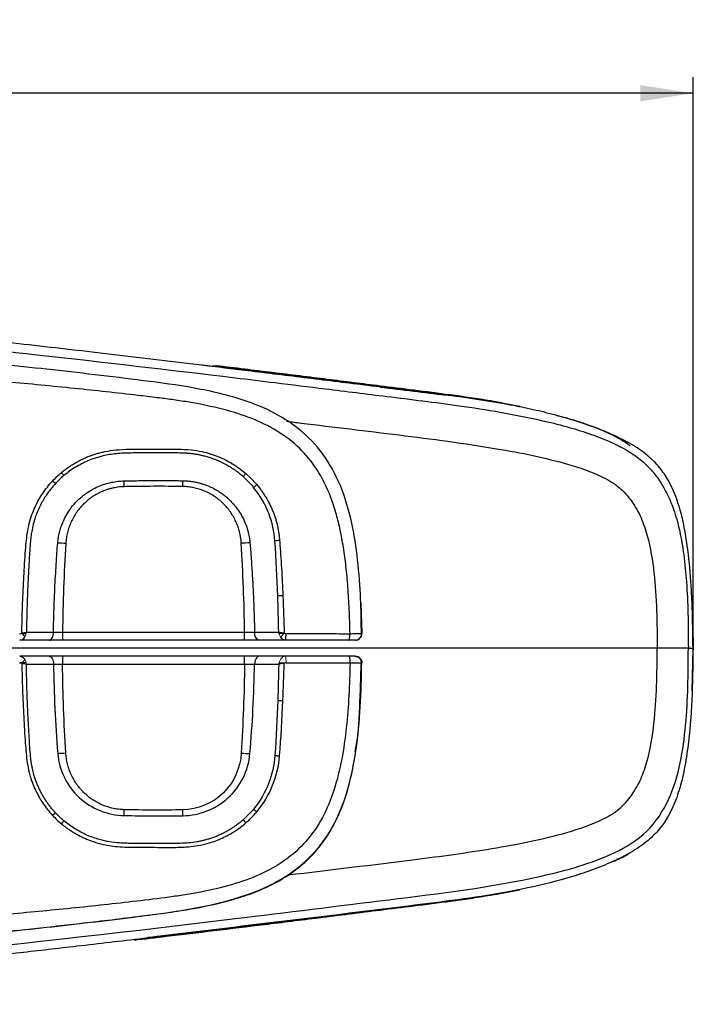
# Model space of a CAD drawing. Header units: millimetres. Extents: x 22 to 354, y 5 to 374.
# Tile 15 of 15: x 135 to 177, y 313 to 374. Entities that reach past the tile are written whole.
import ezdxf

# ---------------------------------------------------------------- set-up
doc = ezdxf.new("R2010")
doc.units = ezdxf.units.MM
doc.layers.add('DRAWINGS', color=7, linetype='Continuous')
doc.styles.add('SLDTEXTSTYLE0', font='TXT', dxfattribs={"width": 0.75})
doc.dimstyles.new('SLDDIMSTYLE0', dxfattribs={"dimtxt": 3.5, "dimasz": 3.302, "dimexe": 0, "dimexo": 0.0625, "dimgap": 0.875, "dimtad": 0, "dimtih": 1, "dimtoh": 1, "dimdec": 0, "dimrnd": 1e-09, "dimzin": 12, "dimdsep": 46, "dimtxsty": 'SLDTEXTSTYLE0', "dimsah": 1, "dimcen": 0.09, "dimadec": 0, "dimazin": 3, "dimtfac": 1, "dimtdec": 0, "dimtofl": 0, "dimtmove": 0, "dimatfit": 3, "dimfxl": 1, "dimfrac": 2, "dimtolj": 1, "dimtzin": 12, "dimarcsym": 0})

# ---------------------------------------------------------------- blocks, each defined once
blk = doc.blocks.new('_D_2')
at = {"layer": 'DRAWINGS'}
for p, q in [((37.508, 336.114), (37.508, 370.632)), ((176.881, 336.114), (176.881, 370.632)), ((176.881, 369.632), (37.508, 369.632))]:
    blk.add_line(p, q, dxfattribs=at)
for points in [[(37.508, 369.632), (40.81, 369.124), (40.81, 370.14)], [(176.881, 369.632), (173.579, 370.14), (173.579, 369.124)]]:
    blk.add_solid(points, dxfattribs=at)
at = {"layer": 'DRAWINGS', "insert": (101.49, 374.144), "char_height": 3.5, "attachment_point": 1, "style": 'SLDTEXTSTYLE0'}
blk.add_mtext('139', dxfattribs=at)

msp = doc.modelspace()

# ---------------------------------------------------------------- linework, layer by layer
at = {"color": 7, "linetype": 'Continuous', "lineweight": 25}
for p, q in [((166.084, 350.151), (165.182, 350.31)), ((156.183, 337.944), (156.248, 336.019)), ((176.821, 337.779), (176.881, 335.114)), ((176.879, 335.114), (176.828, 337.779)), ((156.232, 336.02), (156.214, 336.731)), ((156.224, 336.019), (156.248, 336.019)), ((176.815, 332.456), (176.881, 335.114)), ((176.828, 332.455), (176.872, 334.754)), ((156.182, 332.842), (156.229, 334.209)), ((156.222, 334.209), (156.248, 334.21)), ((164.528, 319.788), (166.084, 320.077)), ((142.681, 317.085), (157.382, 318.869))]:
    msp.add_line(p, q, dxfattribs=at)
at = {"color": 8, "linetype": 'Continuous', "lineweight": 25}
for p, q in [((135.352, 336.016), (135.089, 336.016)), ((151.345, 336.037), (151.06, 336.036)), ((176.864, 335.114), (176.876, 335.114)), ((176.864, 335.114), (176.881, 335.114)), ((135.352, 334.212), (134.991, 334.212)), ((151.454, 334.191), (151.097, 334.192))]:
    msp.add_line(p, q, dxfattribs=at)
at = {"color": 144, "linetype": 'Continuous', "lineweight": 18}
msp.add_line((176.864, 335.114), (176.864, 335.114), dxfattribs=at)
msp.add_line((176.864, 335.114), (176.864, 335.114), dxfattribs=at)
at = {"color": 7, "linetype": 'Continuous', "lineweight": 25, "flags": 128}
for points in [[(136.79, 335.614), (136.842, 335.623), (136.892, 335.651), (136.938, 335.696), (136.979, 335.757), (137.012, 335.831), (137.037, 335.915), (137.053, 336.007), (137.059, 336.103)], [(149.882, 335.614), (149.823, 335.623), (149.766, 335.651), (149.714, 335.696), (149.668, 335.757), (149.63, 335.831), (149.601, 335.915), (149.583, 336.007), (149.576, 336.103)], [(136.79, 334.614), (136.842, 334.605), (136.892, 334.577), (136.938, 334.532), (136.979, 334.471), (137.012, 334.397), (137.037, 334.313), (137.053, 334.221), (137.059, 334.125)], [(149.882, 334.614), (149.823, 334.605), (149.766, 334.577), (149.714, 334.532), (149.668, 334.471), (149.63, 334.397), (149.601, 334.313), (149.583, 334.221), (149.576, 334.125)]]:
    msp.add_lwpolyline(points, dxfattribs=at)
at = {"color": 7, "linetype": 'Continuous', "lineweight": 25}
for centre, radius, start, end in [((121.88, 333.001), 20.388, 39.06926, 39.74208), ((125.051, 332.67), 17.546, 46.26693, 47.05473), ((98.806, 344.193), 42.669, 1.29697, 1.78171), ((82.155, 346.195), 62.955, 359.06755, 359.39622), ((151.868, 331.825), 10.015, 94.20692, 95.88094), ((134.936, 294.274), 47.44, 86.50409, 87.11397), ((151.66, 293.2), 48.528, 92.80009, 93.43823), ((152.024, 321.454), 16.933, 92.30738, 93.39693), ((142.47, 335.984), 4.848, 178.56601, 184.37614), ((135.815, 335.984), 13.139, 358.38687, 0.52941), ((149.899, 335.918), 1.635, 349.2756, 3.5896), ((142.47, 334.244), 4.848, 175.62386, 181.43399), ((135.815, 334.244), 13.139, 359.47059, 1.61313), ((152.024, 348.774), 16.933, 266.60307, 267.69262), ((134.936, 375.954), 47.44, 272.88603, 273.49591), ((151.66, 377.028), 48.528, 266.56177, 267.19991), ((151.868, 338.403), 10.015, 264.11906, 265.79308), ((125.051, 337.558), 17.546, 312.94527, 313.73307), ((98.806, 326.035), 42.669, 358.21829, 358.70303), ((82.155, 324.033), 62.955, 0.60378, 0.93245), ((156.113, 332.665), 10.029, 228.86803, 230.36183), ((121.88, 337.227), 20.388, 320.25792, 320.93074), ((156.641, 330.865), 10.087, 219.56525, 221.01251)]:
    msp.add_arc(centre, radius, start, end, dxfattribs=at)
at = {"color": 144, "linetype": 'Continuous', "lineweight": 18}
for centre, radius, start, end in [((156.641, 339.363), 10.087, 138.98749, 140.43475), ((156.113, 337.563), 10.029, 129.63817, 131.13197), ((144.504, 343.628), 12.081, 218.7994, 220.21658), ((145.757, 340.207), 7.018, 320.94025, 323.72627), ((144.504, 326.6), 12.081, 139.78342, 141.2006), ((149.899, 334.31), 1.635, 356.4104, 10.7244)]:
    msp.add_arc(centre, radius, start, end, dxfattribs=at)
at = {"color": 7, "linetype": 'Continuous', "lineweight": 25}
for points, knots in [([(46.197, 335.114), (46.199, 335.201), (46.203, 335.374), (46.21, 335.634), (46.218, 335.894), (46.227, 336.153), (46.236, 336.411), (46.248, 336.668), (46.261, 336.926), (46.276, 337.182), (46.294, 337.438), (46.314, 337.693), (46.337, 337.947), (46.363, 338.201), (46.391, 338.454), (46.422, 338.706), (46.456, 338.957), (46.491, 339.208), (46.53, 339.457), (46.571, 339.706), (46.614, 339.954), (46.659, 340.201), (46.707, 340.447), (46.757, 340.692), (46.809, 340.936), (46.863, 341.179), (46.919, 341.421), (46.978, 341.662), (47.039, 341.903), (47.101, 342.141), (47.166, 342.379), (47.233, 342.616), (47.302, 342.852), (47.374, 343.086), (47.447, 343.319), (47.523, 343.551), (47.6, 343.782), (47.68, 344.011), (47.762, 344.239), (47.846, 344.466), (47.932, 344.691), (48.021, 344.915), (48.111, 345.138), (48.204, 345.359), (48.299, 345.579), (48.394, 345.798), (48.504, 346.009), (48.614, 346.22), (48.726, 346.429), (48.839, 346.637), (48.955, 346.844), (49.072, 347.048), (49.191, 347.251), (49.312, 347.452), (49.435, 347.651), (49.561, 347.848), (49.689, 348.042), (49.82, 348.235), (49.952, 348.425), (50.087, 348.613), (50.225, 348.799), (50.364, 348.982), (50.506, 349.164), (50.65, 349.342), (50.795, 349.519), (50.943, 349.693), (51.093, 349.865), (51.245, 350.035), (51.398, 350.202), (51.554, 350.366), (51.711, 350.528), (51.87, 350.688), (52.031, 350.845), (52.193, 351), (52.357, 351.153), (52.523, 351.302), (52.69, 351.45), (52.858, 351.595), (53.028, 351.738), (53.2, 351.878), (53.372, 352.016), (53.979, 352.488), (55.161, 353.306), (57.113, 354.373), (59.503, 355.35), (61.945, 356.043), (64.248, 356.478), (66.238, 356.715), (68.151, 356.84), (69.978, 356.939), (73.304, 357.084), (78.159, 357.189), (84.568, 357.18), (90.97, 357.009), (97.363, 356.718), (103.745, 356.336), (110.254, 355.864), (117.516, 355.254), (126.154, 354.434), (136.651, 353.32), (145.088, 352.334), (151.074, 351.606), (154.218, 351.22), (158.035, 350.742), (162.527, 350.201), (166.256, 349.58), (168.933, 348.925), (170.334, 348.498), (171.582, 348.024), (172.664, 347.498), (173.556, 346.903), (174.236, 346.257), (174.731, 345.623), (175.082, 345.05), (175.415, 344.389), (175.753, 343.52), (176.07, 342.316), (176.309, 340.86), (176.477, 339.158), (176.56, 337.215), (176.567, 335.84), (176.571, 335.114)], [0, 0, 0, 0, 0.001694, 0.003384, 0.005071, 0.006755, 0.008435, 0.010112, 0.011785, 0.013455, 0.015122, 0.016785, 0.018445, 0.020102, 0.021757, 0.023408, 0.025056, 0.026701, 0.028343, 0.029982, 0.031618, 0.033251, 0.03488, 0.036507, 0.03813, 0.03975, 0.041366, 0.04298, 0.04459, 0.046196, 0.047799, 0.049399, 0.050996, 0.052589, 0.054179, 0.055765, 0.057348, 0.058927, 0.060504, 0.062077, 0.063647, 0.065213, 0.066776, 0.068337, 0.069894, 0.071447, 0.072998, 0.074546, 0.076091, 0.077632, 0.07917, 0.080704, 0.082235, 0.083762, 0.085286, 0.086806, 0.088324, 0.089838, 0.091348, 0.092856, 0.09436, 0.095862, 0.097359, 0.098854, 0.100346, 0.101834, 0.103319, 0.1048, 0.106279, 0.107754, 0.109226, 0.110695, 0.11216, 0.113623, 0.115082, 0.116538, 0.117991, 0.11944, 0.120887, 0.122331, 0.123771, 0.125209, 0.137363, 0.151843, 0.168653, 0.187786, 0.201418, 0.214483, 0.226981, 0.238914, 0.250281, 0.292086, 0.333825, 0.375515, 0.41716, 0.458756, 0.500304, 0.544505, 0.600921, 0.669544, 0.750376, 0.766562, 0.787154, 0.812157, 0.841583, 0.8754, 0.885785, 0.895302, 0.903968, 0.911792, 0.918717, 0.924785, 0.930004, 0.934363, 0.937862, 0.944438, 0.952503, 0.962089, 0.973193, 0.985836, 1, 1, 1, 1]), ([(156.214, 336.731), (156.206, 337.203), (156.182, 338.498), (156.019, 340.592), (155.66, 342.975), (155.002, 345.226), (153.922, 347.221), (152.407, 348.801), (150.596, 349.92), (148.257, 350.805), (145.46, 351.399), (142.317, 351.798), (139.272, 352.17), (136.31, 352.502), (133.02, 352.848), (129.424, 353.197), (125.545, 353.542), (121.743, 353.852), (117.777, 354.148), (114.181, 354.4), (111.847, 354.54), (110.97, 354.593)], [0, 0, 0, 0, 0.025709, 0.070438, 0.114122, 0.156611, 0.197451, 0.236311, 0.274342, 0.312313, 0.371824, 0.429399, 0.484752, 0.538831, 0.591643, 0.664873, 0.735545, 0.803647, 0.872572, 0.952099, 1, 1, 1, 1]), ([(147.339, 352.587), (146.803, 352.652), (144.401, 352.945), (140.252, 353.436), (135.777, 353.954), (133.174, 354.239), (132.313, 354.333)], [0, 0, 0, 0, 0.1069015, 0.4793503, 0.827918, 1, 1, 1, 1]), ([(155.515, 336.017), (155.509, 336.272), (155.499, 336.773), (155.471, 337.511), (155.434, 338.222), (155.387, 338.907), (155.332, 339.564), (155.266, 340.195), (155.191, 340.799), (155.107, 341.376), (155.013, 341.926), (154.91, 342.45), (154.797, 342.947), (154.675, 343.417), (154.403, 344.332), (153.883, 345.614), (152.875, 347.117), (151.559, 348.314), (150.012, 349.194), (148.235, 349.833), (146.689, 350.2), (145.382, 350.436), (144.448, 350.576), (143.42, 350.708), (141.403, 350.948), (138.294, 351.287), (133.879, 351.709), (128.968, 352.12), (123.527, 352.525), (118.13, 352.878), (112.728, 353.191), (107.273, 353.475), (103.478, 353.649), (101.502, 353.739)], [0, 0, 0, 0, 0.011957, 0.0235, 0.034631, 0.045353, 0.055668, 0.065579, 0.075091, 0.084207, 0.092932, 0.101272, 0.109232, 0.11682, 0.124045, 0.154004, 0.181338, 0.208188, 0.23667, 0.264259, 0.296533, 0.31115, 0.326552, 0.340847, 0.359758, 0.421886, 0.487568, 0.567844, 0.653177, 0.743574, 0.821659, 0.907134, 1, 1, 1, 1]), ([(176.864, 335.114), (176.854, 335.809), (176.838, 337.004), (176.762, 338.95), (176.602, 340.952), (176.312, 342.863), (175.87, 344.408), (175.395, 345.484), (174.785, 346.385), (173.995, 347.173), (172.948, 347.874), (171.583, 348.53), (170.036, 349.124), (168.433, 349.593), (166.913, 349.956), (164.927, 350.359), (162.752, 350.698), (160.427, 350.996), (158.525, 351.221), (156.647, 351.447), (154.769, 351.679), (152.266, 351.987), (149.449, 352.331), (147.244, 352.6), (146.291, 352.714), (146.276, 352.716)], [0, 0, 0, 0, 0.050585, 0.086959, 0.141662, 0.196683, 0.227249, 0.25836, 0.281813, 0.306024, 0.339085, 0.372978, 0.416101, 0.459518, 0.494461, 0.529811, 0.607014, 0.654586, 0.700497, 0.746409, 0.79232, 0.83823, 0.930055, 0.998921, 1, 1, 1, 1]), ([(157.382, 351.395), (157.334, 351.401), (156.528, 351.502), (154.387, 351.776), (150.964, 352.197), (148.301, 352.52), (146.973, 352.681)], [0, 0, 0, 0, 0.0137987, 0.2322741, 0.6172225, 1, 1, 1, 1]), ([(157.382, 351.42), (156.286, 351.558), (154.057, 351.839), (150.66, 352.259), (148.36, 352.539), (147.192, 352.681)], [0, 0, 0, 0, 0.322777, 0.656158, 1, 1, 1, 1]), ([(157.382, 351.359), (158.075, 351.276), (159.436, 351.111), (160.796, 350.941), (161.465, 350.858)], [0, 0, 0, 0, 0.5086033, 1, 1, 1, 1]), ([(168.345, 349.601), (168.493, 349.566), (168.809, 349.49), (169.295, 349.346), (169.81, 349.188), (170.339, 349.01), (170.881, 348.811), (171.433, 348.589), (171.983, 348.341), (172.427, 348.127), (172.677, 347.984), (172.753, 347.94)], [0, 0, 0, 0, 0.096571, 0.206904, 0.321122, 0.439223, 0.561231, 0.687205, 0.817256, 0.944033, 1, 1, 1, 1]), ([(172.756, 347.944), (172.75, 347.947), (172.715, 347.97), (172.676, 347.987), (172.644, 348.001)], [0, 0, 0, 0, 0.154386, 1, 1, 1, 1]), ([(137.556, 346.036), (137.623, 346.09), (137.755, 346.197), (137.961, 346.348), (138.17, 346.49), (138.385, 346.622), (138.603, 346.745), (138.827, 346.858), (139.055, 346.963), (139.287, 347.057), (139.525, 347.143), (139.766, 347.219), (140.012, 347.285), (140.406, 347.375), (140.99, 347.459), (141.662, 347.493), (142.27, 347.5), (142.778, 347.503), (143.183, 347.489), (143.607, 347.495), (144.114, 347.501), (144.826, 347.507), (145.587, 347.465), (146.26, 347.362), (146.819, 347.215), (147.301, 347.046), (147.764, 346.838), (148.207, 346.592), (148.633, 346.31), (148.897, 346.092), (149.03, 345.983)], [0, 0, 0, 0, 0.0210874, 0.0420017, 0.0627768, 0.0834473, 0.1040482, 0.1246149, 0.1451829, 0.1657879, 0.186465, 0.2072495, 0.2281756, 0.2492773, 0.3066105, 0.3733968, 0.4148648, 0.456541, 0.4984355, 0.5147991, 0.5608873, 0.6233246, 0.6902303, 0.7484435, 0.7908449, 0.8326682, 0.8742017, 0.9157398, 0.9575765, 1, 1, 1, 1]), ([(148.865, 345.788), (148.805, 345.84), (148.686, 345.941), (148.503, 346.082), (148.321, 346.211), (148.141, 346.33), (147.963, 346.438), (147.788, 346.536), (147.617, 346.625), (147.449, 346.706), (147.287, 346.778), (147.129, 346.842), (146.977, 346.899), (146.831, 346.95), (146.69, 346.994), (146.556, 347.033), (146.428, 347.067), (146.306, 347.097), (146.191, 347.122), (146.082, 347.144), (145.98, 347.162), (145.885, 347.178), (145.796, 347.191), (145.714, 347.202), (145.639, 347.211), (145.57, 347.219), (145.509, 347.225), (145.454, 347.229), (145.405, 347.233), (145.363, 347.236), (145.328, 347.238), (145.3, 347.24), (145.278, 347.241), (145.263, 347.242), (145.107, 347.251), (144.812, 347.258), (144.374, 347.264), (143.864, 347.261), (143.281, 347.255), (142.675, 347.258), (142.144, 347.259), (141.706, 347.252), (141.286, 347.239), (140.728, 347.195), (140.158, 347.089), (139.61, 346.924), (139.205, 346.77), (138.809, 346.585), (138.425, 346.369), (138.055, 346.127), (137.824, 345.943), (137.708, 345.851)], [0, 0, 0, 0, 0.020083, 0.039562, 0.058427, 0.076668, 0.094277, 0.111246, 0.127571, 0.143247, 0.158274, 0.172649, 0.186377, 0.199464, 0.211915, 0.223738, 0.234938, 0.245519, 0.255488, 0.264849, 0.273608, 0.281769, 0.289336, 0.296316, 0.302711, 0.308526, 0.313766, 0.318432, 0.32253, 0.326062, 0.32903, 0.331437, 0.333285, 0.334575, 0.335309, 0.372754, 0.409501, 0.446201, 0.502066, 0.557259, 0.59965, 0.6367, 0.668224, 0.70611, 0.7784, 0.81453, 0.851072, 0.887989, 0.925184, 0.962552, 1, 1, 1, 1]), ([(135.089, 336.058), (135.095, 336.332), (135.106, 336.881), (135.133, 337.706), (135.165, 338.531), (135.206, 339.357), (135.253, 340.185), (135.303, 340.968), (135.357, 341.654), (135.43, 342.276), (135.541, 342.856), (135.706, 343.406), (135.907, 343.889), (136.13, 344.328), (136.387, 344.745), (136.676, 345.144), (136.895, 345.39), (137.005, 345.513)], [0, 0, 0, 0, 0.083287, 0.16671, 0.250275, 0.333989, 0.417858, 0.501889, 0.572168, 0.626924, 0.691997, 0.750933, 0.801066, 0.850721, 0.900216, 0.94987, 1, 1, 1, 1]), ([(137.325, 341.654), (137.331, 341.716), (137.344, 341.861), (137.383, 342.106), (137.45, 342.405), (137.558, 342.751), (137.72, 343.138), (137.947, 343.552), (138.253, 343.981), (138.62, 344.375), (139.024, 344.708), (139.43, 344.97), (139.843, 345.175), (140.256, 345.33), (140.664, 345.436), (141.063, 345.501), (141.326, 345.514), (141.454, 345.52)], [0, 0, 0, 0, 0.030288, 0.070367, 0.11988, 0.178501, 0.245979, 0.322149, 0.406933, 0.500422, 0.581896, 0.659605, 0.733836, 0.804816, 0.872735, 0.937756, 1, 1, 1, 1]), ([(141.454, 345.52), (141.798, 345.526), (142.457, 345.538), (143.369, 345.544), (144.121, 345.542), (144.68, 345.537), (144.986, 345.533), (145.107, 345.532)], [0, 0, 0, 0, 0.282744, 0.541044, 0.749157, 0.900182, 1, 1, 1, 1]), ([(145.107, 345.532), (145.177, 345.53), (145.317, 345.526), (145.53, 345.507), (145.746, 345.477), (145.965, 345.435), (146.187, 345.381), (146.41, 345.313), (146.634, 345.23), (146.859, 345.134), (147.083, 345.022), (147.305, 344.894), (147.524, 344.749), (147.739, 344.587), (148.069, 344.303), (148.452, 343.881), (148.811, 343.318), (149.045, 342.795), (149.184, 342.341), (149.258, 341.974), (149.28, 341.76), (149.289, 341.67)], [0, 0, 0, 0, 0.033453, 0.067653, 0.102614, 0.138357, 0.174908, 0.212295, 0.250551, 0.289708, 0.3298, 0.370866, 0.412951, 0.456102, 0.500375, 0.621999, 0.728665, 0.820295, 0.896494, 0.956653, 1, 1, 1, 1]), ([(137.18, 345.348), (137.127, 345.289), (137.014, 345.163), (136.843, 344.952), (136.662, 344.706), (136.476, 344.421), (136.291, 344.099), (136.1, 343.71), (135.877, 343.139), (135.736, 342.571), (135.654, 342.033), (135.621, 341.695), (135.592, 341.32), (135.542, 340.558), (135.476, 339.361), (135.41, 337.752), (135.388, 336.664), (135.376, 336.11)], [0, 0, 0, 0, 0.024538, 0.052714, 0.084478, 0.119748, 0.158405, 0.200277, 0.254503, 0.348994, 0.381529, 0.423677, 0.454719, 0.498784, 0.661408, 0.827585, 1, 1, 1, 1]), ([(141.464, 345.159), (141.397, 345.156), (141.265, 345.151), (141.067, 345.131), (140.871, 345.1), (140.678, 345.058), (140.486, 345.006), (140.297, 344.944), (139.958, 344.811), (139.487, 344.56), (138.946, 344.121), (138.492, 343.589), (138.203, 343.081), (138.029, 342.649), (137.929, 342.315), (137.859, 341.973), (137.839, 341.742), (137.829, 341.626)], [0, 0, 0, 0, 0.035893, 0.071553, 0.107082, 0.142585, 0.178168, 0.213934, 0.249986, 0.374742, 0.499362, 0.62402, 0.749355, 0.812422, 0.874862, 0.937209, 1, 1, 1, 1]), ([(145.102, 345.171), (144.803, 345.175), (144.201, 345.183), (143.295, 345.184), (142.382, 345.177), (141.771, 345.165), (141.464, 345.159)], [0, 0, 0, 0, 0.247029, 0.496026, 0.747009, 1, 1, 1, 1]), ([(148.749, 341.641), (148.745, 341.708), (148.735, 341.84), (148.707, 342.038), (148.67, 342.233), (148.622, 342.425), (148.564, 342.615), (148.495, 342.803), (148.352, 343.139), (148.088, 343.603), (147.634, 344.135), (147.09, 344.576), (146.572, 344.85), (146.134, 345.011), (145.795, 345.099), (145.451, 345.156), (145.219, 345.166), (145.102, 345.171)], [0, 0, 0, 0, 0.035949, 0.071656, 0.107221, 0.142744, 0.178325, 0.214066, 0.250064, 0.374937, 0.499493, 0.62428, 0.749482, 0.81264, 0.875065, 0.937327, 1, 1, 1, 1]), ([(150.841, 341.788), (150.802, 342.357), (150.677, 342.942), (150.235, 344.077), (149.917, 344.627), (149.516, 345.117)], [0, 0, 0, 0, 0.5, 0.5, 1, 1, 1, 1]), ([(149.715, 345.287), (149.77, 345.219), (149.88, 345.085), (150.033, 344.877), (150.177, 344.665), (150.312, 344.449), (150.436, 344.23), (150.55, 344.006), (150.655, 343.778), (150.75, 343.546), (150.834, 343.311), (150.909, 343.071), (150.974, 342.827), (151.029, 342.579), (151.074, 342.328), (151.11, 342.072), (151.125, 341.9), (151.133, 341.814)], [0, 0, 0, 0, 0.06851, 0.136266, 0.203374, 0.269946, 0.336094, 0.401935, 0.467584, 0.53316, 0.598782, 0.664567, 0.730634, 0.797098, 0.864073, 0.931671, 1, 1, 1, 1]), ([(151.133, 341.814), (151.154, 341.526), (151.198, 340.952), (151.253, 340.091), (151.302, 339.232), (151.329, 338.659), (151.342, 338.373)], [0, 0, 0, 0, 0.251007, 0.501327, 0.750984, 1, 1, 1, 1]), ([(137.059, 336.103), (137.066, 336.421), (137.079, 337.039), (137.108, 337.94), (137.144, 338.789), (137.185, 339.583), (137.229, 340.322), (137.275, 341.006), (137.309, 341.444), (137.325, 341.654)], [0, 0, 0, 0, 0.171308, 0.333853, 0.486861, 0.629919, 0.762989, 0.886229, 1, 1, 1, 1]), ([(149.289, 341.67), (149.313, 341.37), (149.364, 340.735), (149.431, 339.728), (149.492, 338.614), (149.544, 337.393), (149.565, 336.544), (149.576, 336.103)], [0, 0, 0, 0, 0.161971, 0.342776, 0.543052, 0.762617, 1, 1, 1, 1]), ([(137.059, 336.103), (137.086, 336.103), (137.141, 336.103), (137.229, 336.104), (137.323, 336.104), (137.421, 336.104), (137.521, 336.105), (137.589, 336.105), (137.623, 336.105)], [0, 0, 0, 0, 0.158878, 0.321882, 0.488319, 0.657404, 0.82827, 1, 1, 1, 1]), ([(137.623, 336.105), (139.512, 336.105), (141.402, 336.105), (145.18, 336.105), (147.068, 336.105), (148.954, 336.105)], [0, 0, 0, 0, 0.5, 0.5, 1, 1, 1, 1]), ([(149.882, 335.614), (149.751, 335.614), (149.6, 335.614), (149.285, 335.614), (149.116, 335.614), (148.949, 335.614)], [0, 0, 0, 0, 0.5, 0.5, 1, 1, 1, 1]), ([(148.954, 336.105), (148.987, 336.105), (149.052, 336.105), (149.149, 336.104), (149.244, 336.104), (149.335, 336.104), (149.421, 336.103), (149.502, 336.103), (149.551, 336.103), (149.576, 336.103)], [0, 0, 0, 0, 0.146663, 0.293222, 0.438944, 0.583118, 0.725078, 0.864216, 1, 1, 1, 1]), ([(151.505, 335.614), (151.487, 335.615), (151.451, 335.617), (151.396, 335.632), (151.333, 335.66), (151.266, 335.708), (151.226, 335.759), (151.206, 335.785)], [0, 0, 0, 0, 0.159717, 0.326864, 0.500256, 0.748543, 1, 1, 1, 1]), ([(151.53, 336.021), (151.749, 336.021), (152.188, 336.02), (152.848, 336.02), (153.51, 336.02), (154.176, 336.019), (154.845, 336.018), (155.291, 336.017), (155.515, 336.017)], [0, 0, 0, 0, 0.163885, 0.328733, 0.49463, 0.661699, 0.830097, 1, 1, 1, 1]), ([(155.441, 335.614), (155.449, 335.614), (155.459, 335.623), (155.477, 335.662), (155.486, 335.693), (155.5, 335.772), (155.506, 335.819), (155.513, 335.919), (155.515, 335.97), (155.515, 336.017)], [0, 0, 0, 0, 0.25, 0.25, 0.5, 0.5, 0.75, 0.75, 1, 1, 1, 1]), ([(155.848, 335.614), (155.852, 335.614), (155.811, 335.614), (155.664, 335.614), (155.556, 335.614), (155.441, 335.614)], [0, 0, 0, 0, 0.5, 0.5, 1, 1, 1, 1]), ([(155.848, 335.614), (155.896, 335.614), (155.947, 335.623), (156.046, 335.662), (156.094, 335.693), (156.172, 335.772), (156.202, 335.82), (156.241, 335.92), (156.249, 335.971), (156.248, 336.019)], [0, 0, 0, 0, 0.25, 0.25, 0.5, 0.5, 0.75, 0.75, 1, 1, 1, 1]), ([(155.969, 335.633), (156.009, 335.65), (156.091, 335.684), (156.18, 335.781), (156.234, 335.897), (156.236, 335.979), (156.236, 336.019)], [0, 0, 0, 0, 0.249968, 0.508416, 0.762221, 1, 1, 1, 1]), ([(46.197, 335.114), (46.217, 334.308), (46.26, 332.698), (46.466, 331.114), (46.883, 328.756), (47.302, 327.194), (48.448, 324.181), (49.22, 322.782), (51.144, 320.193), (52.279, 319.052), (54.814, 317.102), (56.222, 316.288), (59.134, 315.004), (60.661, 314.515), (63.792, 313.802), (65.373, 313.59), (68.555, 313.351), (70.152, 313.277), (78.141, 312.965), (84.537, 313.006), (97.335, 313.468), (103.729, 313.867), (122.896, 315.364), (135.647, 316.757), (151.561, 318.679), (154.742, 319.079), (161.106, 319.859), (164.298, 320.238), (168.984, 321.295), (170.543, 321.723), (172.712, 322.751), (173.407, 323.177), (174.549, 324.292), (175.002, 324.973), (175.676, 326.429), (175.901, 327.201), (176.222, 328.754), (176.326, 329.541), (176.549, 331.922), (176.565, 333.519), (176.571, 335.114)], [0, 0, 0, 0, 0.015625, 0.03125, 0.03125, 0.0625, 0.0625, 0.09375, 0.09375, 0.125, 0.125, 0.15625, 0.15625, 0.1875, 0.1875, 0.21875, 0.21875, 0.25, 0.25, 0.375, 0.375, 0.5, 0.5, 0.75, 0.75, 0.8125, 0.8125, 0.875, 0.875, 0.90625, 0.90625, 0.921875, 0.921875, 0.9375, 0.9375, 0.953125, 0.953125, 0.96875, 0.96875, 1, 1, 1, 1]), ([(176.864, 335.114), (176.854, 334.419), (176.831, 332.724), (176.722, 330.526), (176.492, 328.531), (176.244, 327.123), (175.87, 325.82), (175.395, 324.744), (174.785, 323.843), (173.995, 323.055), (172.948, 322.354), (171.69, 321.75), (170.373, 321.229), (168.552, 320.651), (166.197, 320.099), (163.319, 319.604), (157.622, 318.874), (151.013, 318.096), (145.193, 317.373), (143.125, 317.136), (142.936, 317.114)], [0, 0, 0, 0, 0.0467656, 0.1140485, 0.1478814, 0.1818445, 0.2101029, 0.2388652, 0.2605474, 0.2829308, 0.3134957, 0.3448302, 0.3766859, 0.4086917, 0.473364, 0.5392062, 0.6051717, 0.8598426, 0.9871773, 1, 1, 1, 1]), ([(134.958, 334.614), (134.977, 334.613), (135.014, 334.611), (135.067, 334.595), (135.114, 334.573), (135.155, 334.545), (135.189, 334.516), (135.218, 334.486), (135.24, 334.459), (135.258, 334.435), (135.27, 334.416), (135.276, 334.405), (135.279, 334.401)], [0, 0, 0, 0, 0.154227, 0.301031, 0.437814, 0.562461, 0.673413, 0.769645, 0.850574, 0.915949, 0.965732, 1, 1, 1, 1]), ([(149.882, 334.614), (149.751, 334.614), (149.6, 334.614), (149.285, 334.614), (149.116, 334.614), (148.949, 334.614)], [0, 0, 0, 0, 0.5, 0.5, 1, 1, 1, 1]), ([(155.441, 334.614), (155.449, 334.614), (155.459, 334.605), (155.477, 334.566), (155.486, 334.535), (155.5, 334.456), (155.506, 334.409), (155.513, 334.309), (155.515, 334.258), (155.515, 334.211)], [0, 0, 0, 0, 0.25, 0.25, 0.5, 0.5, 0.75, 0.75, 1, 1, 1, 1]), ([(155.848, 334.614), (155.852, 334.614), (155.811, 334.614), (155.664, 334.614), (155.556, 334.614), (155.441, 334.614)], [0, 0, 0, 0, 0.5, 0.5, 1, 1, 1, 1]), ([(155.82, 334.614), (155.868, 334.614), (155.919, 334.605), (156.018, 334.566), (156.065, 334.535), (156.144, 334.456), (156.174, 334.408), (156.212, 334.308), (156.22, 334.257), (156.22, 334.209)], [0, 0, 0, 0, 0.25, 0.25, 0.5, 0.5, 0.75, 0.75, 1, 1, 1, 1]), ([(155.848, 334.614), (155.896, 334.614), (155.947, 334.605), (156.046, 334.566), (156.094, 334.535), (156.172, 334.456), (156.202, 334.408), (156.241, 334.308), (156.249, 334.257), (156.248, 334.21)], [0, 0, 0, 0, 0.25, 0.25, 0.5, 0.5, 0.75, 0.75, 1, 1, 1, 1]), ([(156.236, 334.209), (156.236, 334.249), (156.234, 334.331), (156.18, 334.447), (156.091, 334.544), (156.009, 334.578), (155.969, 334.595)], [0, 0, 0, 0, 0.237779, 0.491584, 0.750032, 1, 1, 1, 1]), ([(155.515, 334.211), (155.492, 332.859), (155.43, 331.507), (155.213, 329.514), (155.121, 328.855), (154.874, 327.562), (154.721, 326.927), (154.328, 325.707), (154.087, 325.122), (153.504, 324.039), (153.162, 323.543), (152.383, 322.658), (151.948, 322.27), (150.991, 321.588), (150.467, 321.294), (149.345, 320.79), (148.748, 320.579), (147.515, 320.222), (146.879, 320.075), (145.909, 319.887), (145.583, 319.829), (144.928, 319.724), (144.601, 319.675), (143.59, 319.537), (142.915, 319.459), (140.888, 319.223), (139.535, 319.077), (136.825, 318.8), (135.467, 318.671), (131.398, 318.306), (128.686, 318.089), (123.255, 317.688), (120.538, 317.505), (112.384, 317.003), (106.945, 316.732), (101.502, 316.489)], [0, 0, 0, 0, 0.0625, 0.0625, 0.09375, 0.09375, 0.125, 0.125, 0.15625, 0.15625, 0.1875, 0.1875, 0.21875, 0.21875, 0.25, 0.25, 0.28125, 0.28125, 0.3125, 0.3125, 0.328125, 0.328125, 0.34375, 0.34375, 0.375, 0.375, 0.4375, 0.4375, 0.5, 0.5, 0.625, 0.625, 0.75, 0.75, 1, 1, 1, 1]), ([(102.472, 315.184), (107.639, 315.453), (118.254, 316.005), (129.751, 317.015), (136.982, 317.791), (139.694, 318.1), (142.407, 318.435), (145.115, 318.787), (147.78, 319.32), (150.121, 320.102), (152.039, 321.199), (153.502, 322.535), (154.613, 324.199), (155.438, 326.3), (155.932, 328.754), (156.189, 331.475), (156.229, 333.298), (156.248, 334.21)], [0, 0, 0, 0, 0.241414, 0.495847, 0.538279, 0.580698, 0.623139, 0.665783, 0.708012, 0.749709, 0.78021, 0.810394, 0.841236, 0.872724, 0.915066, 0.95752, 1, 1, 1, 1]), ([(135.089, 334.17), (135.095, 333.895), (135.106, 333.344), (135.133, 332.518), (135.166, 331.692), (135.206, 330.866), (135.253, 330.04), (135.302, 329.284), (135.354, 328.599), (135.425, 327.986), (135.522, 327.467), (135.63, 327.072), (135.748, 326.723), (135.907, 326.341), (136.131, 325.902), (136.39, 325.482), (136.678, 325.083), (136.896, 324.837), (137.005, 324.715)], [0, 0, 0, 0, 0.08362, 0.167234, 0.250854, 0.334494, 0.418169, 0.501892, 0.564566, 0.626931, 0.688942, 0.724902, 0.750968, 0.800791, 0.850624, 0.90045, 0.950248, 1, 1, 1, 1]), ([(137.18, 324.88), (137.126, 324.94), (137.019, 325.059), (136.867, 325.246), (136.722, 325.439), (136.585, 325.638), (136.456, 325.842), (136.336, 326.051), (136.224, 326.264), (136.121, 326.482), (136.027, 326.704), (135.941, 326.931), (135.855, 327.197), (135.754, 327.582), (135.664, 328.091), (135.605, 328.689), (135.559, 329.411), (135.509, 330.255), (135.462, 331.221), (135.424, 332.187), (135.394, 333.152), (135.382, 333.796), (135.376, 334.118)], [0, 0, 0, 0, 0.0249812, 0.0499772, 0.0749852, 0.1000018, 0.1250229, 0.1500444, 0.1750622, 0.2000723, 0.2250714, 0.2500559, 0.2755453, 0.3119575, 0.3739138, 0.4362437, 0.4988465, 0.5991606, 0.6994193, 0.7996366, 0.8998258, 1, 1, 1, 1]), ([(137.623, 334.123), (138.568, 334.123), (140.456, 334.123), (142.974, 334.123), (145.176, 334.123), (147.064, 334.123), (148.324, 334.123), (148.954, 334.123)], [0, 0, 0, 0, 0.2500836, 0.5002212, 0.6666187, 0.8331868, 1, 1, 1, 1]), ([(103.015, 315.199), (105.774, 315.347), (111.358, 315.646), (119.792, 316.209), (126.297, 316.745), (130.853, 317.171), (133.574, 317.44), (136.555, 317.753), (139.885, 318.13), (143.052, 318.513), (145.971, 318.927), (148.085, 319.406), (149.771, 319.987), (151.013, 320.566), (152.182, 321.317), (153.238, 322.266), (154.142, 323.422), (154.856, 324.765), (155.383, 326.246), (155.868, 328.367), (156.13, 330.583), (156.169, 332.269), (156.182, 332.842)], [0, 0, 0, 0, 0.133119, 0.269369, 0.405845, 0.446814, 0.489248, 0.537184, 0.590838, 0.650218, 0.690419, 0.732392, 0.754034, 0.775938, 0.798017, 0.8205, 0.843827, 0.868135, 0.893268, 0.919089, 0.972492, 1, 1, 1, 1]), ([(137.325, 328.574), (137.409, 327.51), (137.902, 326.529), (139.434, 325.121), (140.437, 324.73), (141.454, 324.708)], [0, 0, 0, 0, 0.5, 0.5, 1, 1, 1, 1]), ([(141.464, 325.069), (141.449, 325.07), (141.42, 325.07), (141.361, 325.073), (141.26, 325.079), (141.057, 325.098), (140.657, 325.164), (140.103, 325.339), (139.489, 325.668), (139.126, 325.961), (138.96, 326.123), (138.96, 326.123), (138.96, 326.123), (138.96, 326.123), (138.96, 326.123), (138.959, 326.124), (138.958, 326.125), (138.956, 326.127), (138.951, 326.131), (138.942, 326.14), (138.924, 326.158), (138.888, 326.195), (138.818, 326.268), (138.682, 326.42), (138.505, 326.65), (138.318, 326.944), (138.16, 327.254), (138.03, 327.577), (137.931, 327.91), (137.859, 328.253), (137.839, 328.486), (137.829, 328.602)], [0, 0, 0, 0, 0.007892, 0.015777, 0.031522, 0.062927, 0.125455, 0.249774, 0.374136, 0.499125, 0.499133, 0.49914, 0.499156, 0.499186, 0.499248, 0.499371, 0.499617, 0.500109, 0.501094, 0.503062, 0.506997, 0.514864, 0.530583, 0.561962, 0.62454, 0.686981, 0.749381, 0.811742, 0.874234, 0.93695, 1, 1, 1, 1]), ([(148.749, 328.587), (148.694, 327.656), (148.288, 326.759), (146.946, 325.453), (146.044, 325.073), (145.102, 325.057)], [0, 0, 0, 0, 0.5, 0.5, 1, 1, 1, 1]), ([(145.107, 324.696), (146.14, 324.711), (147.141, 325.096), (148.693, 326.498), (149.2, 327.49), (149.289, 328.558)], [0, 0, 0, 0, 0.5, 0.5, 1, 1, 1, 1]), ([(137.556, 324.192), (137.622, 324.139), (137.752, 324.033), (137.957, 323.885), (138.166, 323.744), (138.382, 323.612), (138.602, 323.488), (138.827, 323.374), (139.057, 323.269), (139.29, 323.173), (139.527, 323.087), (139.767, 323.01), (140.099, 322.919), (140.52, 322.831), (141.069, 322.766), (141.583, 322.739), (142.361, 322.727), (143.195, 322.73), (143.999, 322.727), (144.517, 322.726), (144.952, 322.731), (145.473, 322.757), (146.088, 322.83), (146.657, 322.964), (147.162, 323.132), (147.565, 323.3), (147.955, 323.495), (148.331, 323.718), (148.692, 323.966), (148.917, 324.152), (149.03, 324.245)], [0, 0, 0, 0, 0.020738, 0.04148, 0.062226, 0.082973, 0.103718, 0.124457, 0.145187, 0.165904, 0.186604, 0.207283, 0.227939, 0.271453, 0.312953, 0.364103, 0.398351, 0.504525, 0.569796, 0.596506, 0.632152, 0.67679, 0.725224, 0.784522, 0.820456, 0.856298, 0.892111, 0.927956, 0.963898, 1, 1, 1, 1]), ([(148.865, 324.44), (148.802, 324.386), (148.676, 324.278), (148.479, 324.128), (148.277, 323.985), (148.069, 323.851), (147.856, 323.727), (147.638, 323.611), (147.415, 323.505), (147.188, 323.408), (146.957, 323.32), (146.721, 323.243), (146.561, 323.197), (146.48, 323.176), (146.478, 323.175), (146.476, 323.175), (146.474, 323.174), (146.472, 323.174), (146.47, 323.173), (146.468, 323.173), (146.466, 323.172), (146.465, 323.172), (146.463, 323.171), (146.461, 323.171), (146.459, 323.17), (146.457, 323.17), (146.455, 323.169), (146.453, 323.169), (146.451, 323.168), (146.449, 323.168), (146.447, 323.167), (146.445, 323.167), (146.443, 323.166), (146.441, 323.166), (146.439, 323.165), (146.437, 323.165), (146.435, 323.164), (146.433, 323.164), (146.432, 323.163), (146.43, 323.163), (146.428, 323.162), (146.426, 323.162), (146.424, 323.161), (146.422, 323.161), (146.42, 323.16), (146.418, 323.16), (146.416, 323.159), (146.414, 323.159), (146.412, 323.158), (146.41, 323.158), (146.408, 323.157), (146.4, 323.155), (146.384, 323.151), (146.326, 323.137), (146.191, 323.107), (145.898, 323.051), (145.31, 322.977), (144.561, 322.961), (143.79, 322.964), (143.211, 322.966), (142.776, 322.969), (142.403, 322.969), (142.033, 322.97), (141.611, 322.976), (141.111, 323), (140.649, 323.051), (140.237, 323.131), (139.898, 323.216), (139.529, 323.332), (139.137, 323.488), (138.757, 323.671), (138.39, 323.88), (138.038, 324.113), (137.818, 324.289), (137.708, 324.377)], [0, 0, 0, 0, 0.021006, 0.0419542, 0.0628575, 0.0837287, 0.1045802, 0.1254247, 0.1462746, 0.1671426, 0.1880413, 0.2089837, 0.2299828, 0.230152, 0.2303212, 0.2304904, 0.2306596, 0.2308287, 0.2309979, 0.2311671, 0.2313363, 0.2315055, 0.2316747, 0.231844, 0.2320132, 0.2321824, 0.2323516, 0.2325208, 0.2326901, 0.2328593, 0.2330286, 0.2331978, 0.2333671, 0.2335363, 0.2337056, 0.2338748, 0.2340441, 0.2342134, 0.2343826, 0.2345519, 0.2347212, 0.2348905, 0.2350598, 0.2352291, 0.2353984, 0.2355677, 0.235737, 0.2359063, 0.2360756, 0.2362449, 0.2364143, 0.2367529, 0.2381077, 0.2408182, 0.2516715, 0.2733144, 0.3162624, 0.401776, 0.4628282, 0.5117329, 0.5484943, 0.5731115, 0.6062762, 0.6421274, 0.6800098, 0.7331087, 0.759677, 0.786268, 0.8218258, 0.8574348, 0.8930755, 0.9287277, 0.9643734, 1, 1, 1, 1]), ([(171.749, 321.797), (171.828, 321.828), (172.224, 321.983), (172.61, 322.18), (172.902, 322.365), (172.907, 322.368)], [0, 0, 0, 0, 0.1979189, 0.9867685, 1, 1, 1, 1]), ([(157.382, 318.869), (157.981, 318.942), (159.165, 319.086), (160.348, 319.232), (160.934, 319.304)], [0, 0, 0, 0, 0.505636, 1, 1, 1, 1]), ([(157.382, 318.808), (156.115, 318.648), (153.718, 318.347), (150.269, 317.921), (147.101, 317.535), (144.397, 317.211), (142.744, 317.016), (142.078, 316.938)], [0, 0, 0, 0, 0.2484419, 0.4699189, 0.6761, 0.8694866, 1, 1, 1, 1]), ([(126.164, 315.233), (126.275, 315.245), (126.822, 315.302), (127.983, 315.424), (129.799, 315.618), (132.109, 315.869), (134.991, 316.189), (138.466, 316.585), (141.193, 316.902), (142.743, 317.088), (142.928, 317.111)], [0, 0, 0, 0, 0.020314, 0.099715, 0.208208, 0.345891, 0.512817, 0.723149, 0.966863, 1, 1, 1, 1])]:
    msp.add_open_spline(points, degree=3, knots=knots, dxfattribs=at)
at = {"color": 8, "linetype": 'Continuous', "lineweight": 25}
for points, knots in [([(166.044, 350.14), (165.452, 350.263), (164.038, 350.558), (161.841, 350.86), (159.545, 351.152), (158.081, 351.334), (157.382, 351.42)], [0, 0, 0, 0, 0.206904, 0.49463, 0.758884, 1, 1, 1, 1]), ([(151.566, 349.228), (151.869, 349.191), (154.203, 348.907), (158.567, 348.385), (163.384, 347.766), (166.9, 347.12), (169.13, 346.572), (170.957, 345.953), (172.303, 345.156), (173.09, 344.264), (173.656, 343.23), (174.161, 341.746), (174.465, 339.806), (174.617, 337.464), (174.627, 335.898), (174.632, 335.114)], [0, 0, 0, 0, 0.028803, 0.2218, 0.414664, 0.48681, 0.558815, 0.631251, 0.668044, 0.704939, 0.741798, 0.778654, 0.852314, 0.926103, 1, 1, 1, 1]), ([(172.945, 347.711), (172.71, 347.867), (171.718, 348.527), (170.582, 348.905), (169.716, 349.194)], [0, 0, 0, 0, 0.2375868, 1, 1, 1, 1]), ([(155.515, 336.017), (155.614, 336.018), (155.819, 336.02), (156.06, 336.021), (156.204, 336.021), (156.219, 336.02), (156.224, 336.019)], [0, 0, 0, 0, 0.279784, 0.577952, 0.876119, 1, 1, 1, 1]), ([(174.632, 335.114), (171.756, 335.114), (165.96, 335.114), (157.157, 335.114), (148.089, 335.114), (138.656, 335.114), (127.795, 335.114), (115.623, 335.114), (102.866, 335.114), (94.551, 335.114), (90.683, 335.114)], [0, 0, 0, 0, 0.10283, 0.207193, 0.314575, 0.426823, 0.544146, 0.702563, 0.861629, 1, 1, 1, 1]), ([(151.645, 321.013), (154.288, 321.327), (157.728, 321.737), (161.958, 322.28), (164.333, 322.642), (166.696, 323.064), (169.03, 323.625), (170.927, 324.257), (172.303, 325.072), (173.09, 325.964), (173.656, 326.998), (174.161, 328.483), (174.465, 330.422), (174.617, 332.764), (174.627, 334.33), (174.632, 335.114)], [0, 0, 0, 0, 0.251707, 0.32755, 0.40331, 0.478946, 0.554417, 0.630312, 0.667198, 0.704188, 0.74114, 0.778091, 0.851937, 0.925915, 1, 1, 1, 1]), ([(155.515, 334.211), (155.618, 334.211), (155.822, 334.21), (156.057, 334.209), (156.2, 334.209), (156.217, 334.209), (156.222, 334.209)], [0, 0, 0, 0, 0.291406, 0.577414, 0.863564, 1, 1, 1, 1]), ([(155.827, 328.683), (155.828, 328.686), (156.039, 329.586), (156.128, 331.447), (156.189, 333.288), (156.22, 334.209)], [0, 0, 0, 0, 0.00159, 0.500168, 1, 1, 1, 1]), ([(166, 320.08), (165.423, 319.96), (164.023, 319.668), (161.841, 319.368), (159.545, 319.076), (158.081, 318.894), (157.382, 318.808)], [0, 0, 0, 0, 0.20286, 0.492054, 0.757654, 1, 1, 1, 1])]:
    msp.add_open_spline(points, degree=3, knots=knots, dxfattribs=at)
at = {"color": 7, "linetype": 'Continuous', "lineweight": 25}
for points in [[(137.005, 345.513), (137.177, 345.699), (137.362, 345.873), (137.556, 346.036)], [(137.708, 345.851), (137.522, 345.694), (137.345, 345.526), (137.18, 345.348)], [(151.02, 338.357), (150.979, 339.502), (150.919, 340.646), (150.841, 341.788)], [(137.829, 341.626), (137.718, 339.787), (137.646, 337.947), (137.623, 336.105)], [(148.954, 336.105), (148.931, 337.952), (148.858, 339.797), (148.749, 341.641)], [(151.077, 336.114), (151.066, 336.862), (151.047, 337.61), (151.02, 338.357)], [(151.342, 338.373), (151.375, 337.601), (151.4, 336.828), (151.415, 336.055)], [(134.944, 336.015), (134.995, 336.015), (135.049, 336.026), (135.089, 336.058)], [(134.958, 335.614), (135.068, 335.614), (135.192, 335.669), (135.279, 335.827)], [(136.79, 335.614), (136.18, 335.614), (135.569, 335.614), (134.958, 335.614)], [(135.376, 336.11), (135.937, 336.108), (136.498, 336.105), (137.059, 336.103)], [(137.636, 335.614), (137.34, 335.614), (137.039, 335.614), (136.79, 335.614)], [(148.949, 335.614), (145.177, 335.614), (141.406, 335.614), (137.636, 335.614)], [(149.576, 336.103), (150.076, 336.107), (150.576, 336.11), (151.077, 336.114)], [(151.505, 335.614), (150.964, 335.614), (150.423, 335.614), (149.882, 335.614)], [(151.415, 336.055), (151.448, 336.031), (151.489, 336.021), (151.53, 336.021)], [(155.441, 335.614), (154.138, 335.614), (152.825, 335.614), (151.505, 335.614)], [(156.248, 336.019), (156.242, 336.019), (156.232, 336.019), (156.219, 336.019)], [(176.571, 335.114), (176.494, 335.114), (175.433, 335.114), (174.632, 335.114)], [(176.571, 335.114), (176.694, 335.114), (176.791, 335.114), (176.864, 335.114)], [(136.79, 334.614), (136.18, 334.614), (135.569, 334.614), (134.958, 334.614)], [(137.636, 334.614), (137.34, 334.614), (137.039, 334.614), (136.79, 334.614)], [(148.949, 334.614), (145.177, 334.614), (141.406, 334.614), (137.636, 334.614)], [(151.505, 334.614), (150.964, 334.614), (150.423, 334.614), (149.882, 334.614)], [(155.441, 334.614), (154.138, 334.614), (152.825, 334.614), (151.505, 334.614)], [(134.944, 334.213), (134.995, 334.213), (135.049, 334.202), (135.089, 334.17)], [(135.376, 334.118), (135.937, 334.12), (136.498, 334.123), (137.059, 334.125)], [(137.059, 334.125), (137.092, 332.272), (137.178, 330.419), (137.325, 328.574)], [(137.059, 334.125), (137.227, 334.125), (137.425, 334.124), (137.623, 334.123)], [(137.829, 328.602), (137.718, 330.441), (137.646, 332.281), (137.623, 334.123)], [(148.954, 334.123), (148.931, 332.276), (148.858, 330.431), (148.749, 328.587)], [(148.954, 334.123), (149.178, 334.124), (149.399, 334.125), (149.576, 334.125)], [(149.289, 328.558), (149.444, 330.407), (149.537, 332.266), (149.576, 334.125)], [(149.576, 334.125), (150.076, 334.121), (150.576, 334.118), (151.077, 334.114)], [(151.077, 334.114), (151.066, 333.366), (151.047, 332.618), (151.02, 331.871)], [(151.342, 331.855), (151.375, 332.627), (151.4, 333.4), (151.415, 334.173)], [(151.53, 334.207), (152.853, 334.208), (154.181, 334.208), (155.515, 334.211)], [(151.02, 331.871), (150.979, 330.726), (150.919, 329.582), (150.841, 328.44)], [(151.133, 328.415), (151.222, 329.559), (151.292, 330.707), (151.342, 331.855)], [(150.841, 328.44), (150.761, 327.263), (150.298, 326.062), (149.516, 325.111)], [(149.715, 324.941), (150.54, 325.929), (151.036, 327.179), (151.133, 328.415)], [(137.005, 324.715), (137.177, 324.529), (137.362, 324.355), (137.556, 324.192)], [(137.708, 324.377), (137.523, 324.533), (137.345, 324.702), (137.18, 324.88)], [(141.454, 324.708), (142.673, 324.682), (143.89, 324.679), (145.107, 324.696)], [(145.102, 325.057), (143.892, 325.037), (142.677, 325.042), (141.464, 325.069)], [(149.516, 325.111), (149.318, 324.87), (149.098, 324.643), (148.865, 324.44)], [(149.03, 324.245), (149.275, 324.456), (149.506, 324.692), (149.715, 324.941)]]:
    msp.add_open_spline(points, degree=3, dxfattribs=at)
at = {"color": 144, "linetype": 'Continuous', "lineweight": 18}
for points in [[(149.516, 345.117), (149.318, 345.357), (149.1, 345.583), (148.865, 345.788)], [(135.376, 336.11), (135.36, 336.018), (135.328, 335.915), (135.279, 335.827)], [(135.279, 334.401), (135.328, 334.313), (135.36, 334.21), (135.376, 334.118)], [(151.415, 334.173), (151.448, 334.197), (151.489, 334.207), (151.53, 334.207)]]:
    msp.add_open_spline(points, degree=3, dxfattribs=at)
for points, knots in [([(149.03, 345.983), (149.091, 345.929), (149.213, 345.821), (149.387, 345.65), (149.555, 345.473), (149.662, 345.349), (149.715, 345.287)], [0, 0, 0, 0, 0.249392, 0.498913, 0.748978, 1, 1, 1, 1]), ([(135.089, 336.058), (135.105, 336.06), (135.143, 336.066), (135.209, 336.078), (135.291, 336.092), (135.346, 336.104), (135.376, 336.11)], [0, 0, 0, 0, 0.156681, 0.376599, 0.659207, 1, 1, 1, 1]), ([(151.077, 336.114), (151.097, 336.11), (151.134, 336.102), (151.194, 336.091), (151.25, 336.081), (151.301, 336.072), (151.346, 336.065), (151.383, 336.059), (151.405, 336.056), (151.415, 336.055)], [0, 0, 0, 0, 0.200551, 0.384126, 0.548601, 0.69273, 0.815977, 0.918309, 1, 1, 1, 1]), ([(151.206, 335.785), (151.197, 335.798), (151.178, 335.827), (151.15, 335.878), (151.117, 335.955), (151.091, 336.036), (151.08, 336.096), (151.077, 336.114)], [0, 0, 0, 0, 0.143965, 0.311176, 0.4994939, 0.8463772, 1, 1, 1, 1]), ([(155.908, 335.631), (155.928, 335.634), (155.976, 335.64), (156.042, 335.679), (156.106, 335.731), (156.158, 335.796), (156.207, 335.89), (156.215, 335.968), (156.219, 336.019)], [0, 0, 0, 0, 0.113727, 0.26398, 0.417469, 0.570956, 0.721202, 1, 1, 1, 1]), ([(151.077, 334.114), (151.08, 334.132), (151.091, 334.192), (151.12, 334.283), (151.162, 334.375), (151.192, 334.422), (151.206, 334.443)], [0, 0, 0, 0, 0.153736, 0.500695, 0.775264, 1, 1, 1, 1]), ([(151.206, 334.443), (151.218, 334.459), (151.242, 334.491), (151.288, 334.534), (151.348, 334.576), (151.422, 334.608), (151.478, 334.612), (151.505, 334.614)], [0, 0, 0, 0, 0.14666, 0.314128, 0.500233, 0.757562, 1, 1, 1, 1]), ([(135.376, 334.118), (135.356, 334.122), (135.317, 334.13), (135.258, 334.141), (135.205, 334.151), (135.159, 334.159), (135.121, 334.165), (135.099, 334.169), (135.089, 334.17)], [0, 0, 0, 0, 0.233365, 0.44191, 0.623517, 0.777154, 0.902572, 1, 1, 1, 1]), ([(151.415, 334.173), (151.396, 334.17), (151.35, 334.164), (151.271, 334.151), (151.174, 334.134), (151.111, 334.121), (151.077, 334.114)], [0, 0, 0, 0, 0.156598, 0.376941, 0.660227, 1, 1, 1, 1])]:
    msp.add_open_spline(points, degree=3, knots=knots, dxfattribs=at)

# ---------------------------------------------------------------- dimensions: what is measured, and where the dimension line sits
at = {"layer": 'DRAWINGS'}
dim = msp.add_linear_dim(base=(37.508, 372.41), p1=(176.881, 335.114), p2=(37.508, 335.114), dimstyle='SLDDIMSTYLE0', dxfattribs=at)
dim.commit()
dim.dimension.update_dxf_attribs({"geometry": '_D_2', "text_midpoint": (105.369, 372.41), "dimtype": 160})

doc.saveas('drawing.dxf')
